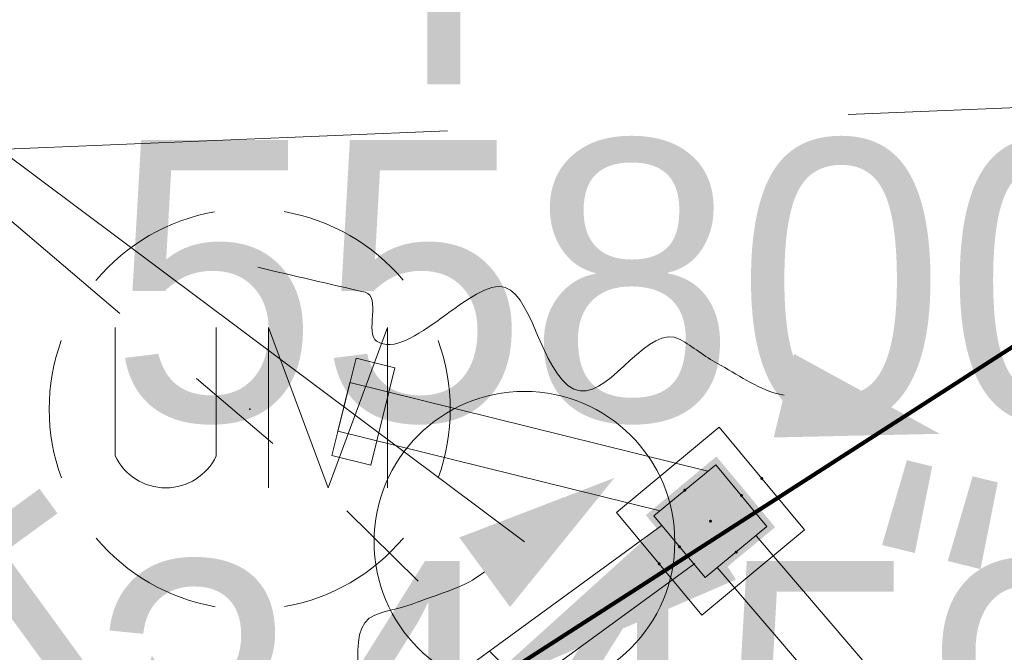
# Model space of a CAD drawing. Header units: feet. Extents: x 2433273 to 2447442, y 555003 to 575201.
# Tile 134 of 226: x 2446031 to 2446056, y 557994 to 558009. Entities that reach past the tile are written whole.
import ezdxf
from ezdxf.enums import TextEntityAlignment as Align

# ---------------------------------------------------------------- set-up
doc = ezdxf.new("R2010")
doc.units = ezdxf.units.FT
doc.header["$LTSCALE"] = 50
doc.header["$MEASUREMENT"] = 0
for name, pattern in [('constlimit', [0.85, 0.65, -0.1, -0.1]), ('DGN Style 1', [291.0260687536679, 0.4842363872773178, -290.5418323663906]), ('DGN Style 2', [484.2363872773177, 290.5418323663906, -193.6945549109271]), ('DGN Style 3', [677.9309421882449, 484.2363872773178, -193.6945549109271]), ('DGN Style 4', [775.2624560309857, 387.3891098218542, -193.6945549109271, 0.4842363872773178, -193.6945549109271]), ('DGN Style 5', [338.96547109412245, 145.2709161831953, -193.6945549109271]), ('DGN Style 6', [921.0176086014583, 0.4842363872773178, -193.6945549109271, 338.9654710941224, -193.6945549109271, 0.4842363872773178, -193.6945549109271]), ('DGN Style 7', [968.4727745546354, 435.812748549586, -193.6945549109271, 145.2709161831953, -193.6945549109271]), ('drainage01', [1.6, 0.85, -0.75]), ('rowex', [4.85, 0.8, -0.375, -0.375, 0.8, -0.3, 0.8, -0.3, 0.8, -0.3]), ('stream', [1.4000000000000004, 0.7000000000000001, -0.1, 0.1, -0.1, 0.1, -0.1, 0.1, -0.1])]:
    doc.linetypes.add(name, pattern=pattern)
for name, color, linetype, lineweight in [('DR_P_Cells', 151, 'Continuous', 0), ('DR_P_Cells (Construction)', 151, 'Continuous', 0), ('DR_P_Flow_Arrow', 151, 'Continuous', 13), ('DR_P_Headwall', 120, 'Continuous', 13), ('DR_P_Storm_Sewer', 151, 'Continuous', 13), ('DR_P_Text', 7, 'Continuous', 13), ('DR_X_Ditch', 133, 'stream', 0), ('GE_X_Cells', 2, 'Continuous', 0), ('GK_Drainage_Nodes (Construction)', 7, 'Continuous', 53), ('PV_X_EOP', 7, 'DGN Style 3', 0), ('RW_P_Const_Limits', 120, 'constlimit', 0), ('RW_X_Fee_RW', 6, 'rowex', 30), ('SV_X_Text', 7, 'Continuous', 0), ('UT_X_Unknown_Cells', 7, 'Continuous', 0), ('UT_X_Unknown_Cells (Construction)', 7, 'Continuous', 0)]:
    doc.layers.add(name, color=color, linetype=linetype, lineweight=lineweight)
doc.styles.add('Slanted-Normal LS 0.50', font='font31.shx', dxfattribs={"height": 0.14})
doc.styles.add('Slanted-Normal LS 0.50_0', font='font31.shx')
doc.dimstyles.new('Dec-0  Slanted', dxfattribs={"dimscale": 50, "dimtxt": 0.14, "dimasz": 0.14, "dimexe": 0.07, "dimexo": 0.07, "dimgap": 0.07, "dimtad": 1, "dimdec": 0, "dimzin": 3, "dimdsep": 46, "dimtxsty": 'Slanted-Normal LS 0.50_0', "dimcen": 0.09, "dimclrd": 97, "dimclre": 97, "dimclrt": 7, "dimadec": 0, "dimazin": 3, "dimtfac": 1, "dimtdec": 0, "dimtofl": 0, "dimtmove": 1, "dimatfit": 1, "dimfxl": 1, "dimtzin": 3, "dimlwd": 0, "dimlwe": 0, "dimarcsym": 0})

# ---------------------------------------------------------------- blocks, each defined once
blk = doc.blocks.new('UMH')
at = {"layer": 'UT_X_Unknown_Cells', "color": 7, "linetype": 'Continuous', "lineweight": 0}
for p, q in [((-0.06708333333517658, 0.04075000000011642), (-0.06708333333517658, -0.02325000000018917)), ((-0.01666666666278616, 0.04075000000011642), (-0.01666666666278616, -0.02325000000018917))]:
    blk.add_line(p, q, dxfattribs=at)
at = {"layer": 'UT_X_Unknown_Cells', "color": 7, "linetype": 'Continuous', "lineweight": 0, "flags": 128}
blk.add_lwpolyline([(0.0094166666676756, -0.03925000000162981), (0.0094166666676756, 0.04075000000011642), (0.03908333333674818, -0.03925000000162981), (0.06866666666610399, 0.04075000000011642), (0.06866666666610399, -0.03925000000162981)], dxfattribs=at)
at = {"layer": 'UT_X_Unknown_Cells', "color": 7, "linetype": 'Continuous', "lineweight": 0}
for centre, radius, start, end in [((0, 0), 0.1, 100.0805972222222, 140.0721333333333), ((0, 0), 0.1, 40.05767222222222, 80.10608055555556), ((0, 0), 0.1, 160.0168944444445, 200.0391888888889), ((0, 0), 0.1, 340.0168944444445, 20.03918888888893), ((-0.04187499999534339, -0.01139192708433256), 0.02785810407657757, 205.1924277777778, 334.8075694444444), ((0, 0), 0.1, 220.0576722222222, 260.0473111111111), ((0, 0), 0.1, 280.0114361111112, 320.0263833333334)]:
    blk.add_arc(centre, radius, start, end, dxfattribs=at)
at = {"layer": 'UT_X_Unknown_Cells (Construction)', "color": 7, "linetype": 'Continuous', "lineweight": 30}
blk.add_point((0, 0), dxfattribs=at)
blk = doc.blocks.new('PC_19')
at = {"layer": 'GE_X_Cells', "color": 2, "linetype": 'Continuous', "lineweight": 0}
blk.add_circle((0, 0), 0.075, dxfattribs=at)
blk = doc.blocks.new('CB22B-P')
at = {"layer": 'DR_P_Cells', "color": 151, "linetype": 'Continuous', "lineweight": 13, "flags": 128}
blk.add_lwpolyline([(-1.666663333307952, 1.666663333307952), (1.66666333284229, 1.66666333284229), (1.666663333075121, -1.666663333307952), (-1.666663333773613, -1.666663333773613), (-1.666663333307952, 1.666663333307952)], close=True, dxfattribs=at)
at = {"layer": 'DR_P_Cells', "color": 151, "linetype": 'Continuous', "lineweight": 0, "extrusion": (0, 0, -1)}
blk.add_solid([(1.14583104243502, 1.145831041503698), (-1.145831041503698, 1.145831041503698), (1.145831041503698, -1.145831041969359), (-1.145831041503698, -1.145831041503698)], dxfattribs=at)
at = {"layer": 'DR_P_Cells (Construction)', "color": 20, "linetype": 'drainage01', "lineweight": 0}
blk.add_lwpolyline([(-0.9999980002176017, 0.999997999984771), (0.9999979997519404, 0.999997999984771), (0.9999979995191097, -0.9999980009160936), (-0.999997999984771, -0.9999980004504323), (-0.9999980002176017, 0.999997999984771)], close=True, dxfattribs=at)
at = {"layer": 'GK_Drainage_Nodes (Construction)', "color": 21, "linetype": 'DGN Style 2', "lineweight": 53}
blk.add_point((0, 1.666663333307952), dxfattribs=at)
at = {"layer": 'GK_Drainage_Nodes (Construction)', "color": 61, "linetype": 'DGN Style 6', "lineweight": 53}
for p in [(0, 0.999997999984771), (0.9999979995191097, 0), (-0.9999980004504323, -4.656612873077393e-10), (0, -0.9999980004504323)]:
    blk.add_point(p, dxfattribs=at)
at = {"layer": 'GK_Drainage_Nodes (Construction)', "color": 151, "linetype": 'DGN Style 7', "lineweight": 53}
blk.add_point((-2.328306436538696e-10, -4.656612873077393e-10), dxfattribs=at)
at = {"layer": 'GK_Drainage_Nodes (Construction)', "color": 21, "linetype": 'DGN Style 5', "lineweight": 53}
blk.add_point((-2.328306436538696e-10, -4.656612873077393e-10), dxfattribs=at)
at = {"layer": 'GK_Drainage_Nodes (Construction)', "color": 40, "linetype": 'DGN Style 4', "lineweight": 53}
blk.add_point((-2.328306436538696e-10, -4.656612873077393e-10), dxfattribs=at)
at = {"layer": 'GK_Drainage_Nodes (Construction)', "color": 223, "linetype": 'DGN Style 1', "lineweight": 53}
blk.add_point((0, -1.666663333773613), dxfattribs=at)
blk = doc.blocks.new('DFL-P_16')
at = {"layer": 'DR_P_Flow_Arrow', "color": 151, "linetype": 'Continuous', "lineweight": 13}
blk.add_open_spline([(-0.07991666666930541, 0.0002499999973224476), (-0.08097222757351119, 0.0002484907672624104), (-0.08202749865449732, 0.0002466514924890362), (-0.08308333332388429, 0.0002499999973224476), (-0.09433973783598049, 0.0002856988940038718), (-0.105347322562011, 0.004978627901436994), (-0.1160000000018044, 0.007749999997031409), (-0.1229604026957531, 0.009560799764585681), (-0.1299571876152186, 0.01310101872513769), (-0.1368333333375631, 0.01499999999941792), (-0.1543277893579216, 0.01983143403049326), (-0.1632630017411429, -0.02016347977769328), (-0.1792500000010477, -0.02174999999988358), (-0.1973868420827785, -0.02354986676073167), (-0.2123786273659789, 0.01815501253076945), (-0.2277499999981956, 0.01949999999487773), (-0.2445416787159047, 0.02096926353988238), (-0.2653492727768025, -0.02802350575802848), (-0.2837499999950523, -0.02174999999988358), (-0.2903757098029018, -0.01949104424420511), (-0.2867356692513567, 0.0006720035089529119), (-0.2950833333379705, 0.0005833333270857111), (-0.3133888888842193, 0.000388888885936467), (-0.3316944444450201, 0.0001944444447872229), (-0.3499999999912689, 0)], degree=3, knots=[0, 0, 0, 0, 0.00964580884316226, 0.00964580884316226, 0.00964580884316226, 0.1124811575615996, 0.1124811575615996, 0.1124811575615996, 0.1796732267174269, 0.1796732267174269, 0.1796732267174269, 0.3506249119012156, 0.3506249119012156, 0.3506249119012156, 0.5445652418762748, 0.5445652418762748, 0.5445652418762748, 0.7564255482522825, 0.7564255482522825, 0.7564255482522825, 0.8327119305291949, 0.8327119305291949, 0.8327119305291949, 1, 1, 1, 1], dxfattribs=at)
at = {"layer": 'DR_P_Flow_Arrow', "color": 151, "linetype": 'Continuous', "lineweight": 0, "extrusion": (0, 0, -1)}
blk.add_solid([(0.07999999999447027, 0.02150000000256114), (0, 0), (0.07999999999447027, -0.02141666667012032)], dxfattribs=at)
blk = doc.blocks.new('DFL-P_17')
at = {"layer": 'DR_P_Flow_Arrow', "color": 151, "linetype": 'Continuous', "lineweight": 13}
blk.add_open_spline([(-0.07991666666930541, 0.0002500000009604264), (-0.08097223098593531, 0.0002484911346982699), (-0.08202701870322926, 0.0002465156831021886), (-0.08308333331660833, 0.0002499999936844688), (-0.09434485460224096, 0.0002871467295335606), (-0.1051349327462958, 0.005007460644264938), (-0.1159999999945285, 0.00774999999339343), (-0.1230991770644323, 0.009541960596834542), (-0.1298257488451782, 0.01309872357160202), (-0.1368333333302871, 0.01499999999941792), (-0.1546621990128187, 0.0198372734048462), (-0.1637448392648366, -0.020194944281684), (-0.1792499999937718, -0.02174999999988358), (-0.1968402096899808, -0.02351417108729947), (-0.2128606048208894, 0.0182149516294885), (-0.2277499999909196, 0.0194999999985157), (-0.2440151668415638, 0.02090378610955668), (-0.2647934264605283, -0.02817672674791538), (-0.2837499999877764, -0.02175000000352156), (-0.2905758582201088, -0.01943587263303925), (-0.2867356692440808, 0.0006720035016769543), (-0.2950833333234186, 0.0005833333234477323), (-0.3133888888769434, 0.000388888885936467), (-0.3316944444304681, 0.0001944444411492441), (-0.3499999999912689, -3.637978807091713e-12)], degree=3, knots=[0, 0, 0, 0, 0.009645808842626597, 0.009645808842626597, 0.009645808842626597, 0.1124811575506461, 0.1124811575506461, 0.1124811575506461, 0.1796732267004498, 0.1796732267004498, 0.1796732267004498, 0.3506249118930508, 0.3506249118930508, 0.3506249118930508, 0.5445652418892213, 0.5445652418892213, 0.5445652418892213, 0.7564255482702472, 0.7564255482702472, 0.7564255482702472, 0.8327119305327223, 0.8327119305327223, 0.8327119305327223, 1, 1, 1, 1], dxfattribs=at)
at = {"layer": 'DR_P_Flow_Arrow', "color": 151, "linetype": 'Continuous', "lineweight": 0, "extrusion": (0, 0, -1)}
blk.add_solid([(0.07999999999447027, 0.02149999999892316), (-7.275957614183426e-12, -3.637978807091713e-12), (0.07999999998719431, -0.0214166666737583)], dxfattribs=at)

msp = doc.modelspace()

# ---------------------------------------------------------------- linework, layer by layer
at = {"layer": 'DR_P_Headwall'}
for p, q in [((2446039.504550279, 558000.9756274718), (2446038.903837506, 557998.5488715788)), ((2446040.475252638, 558000.735342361), (2446039.504550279, 558000.9756274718)), ((2446039.874539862, 557998.3085864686), (2446040.475252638, 558000.735342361)), ((2446038.903837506, 557998.5488715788), (2446039.874539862, 557998.3085864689))]:
    msp.add_line(p, q, dxfattribs=at)
at = {"layer": 'DR_P_Storm_Sewer', "linetype": 'Continuous'}
msp.add_line((2446039.054015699, 557999.1555605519), (2446039.354372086, 558000.3689384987), dxfattribs=at)
at = {"layer": 'DR_P_Storm_Sewer'}
for p, q in [((2446048.280180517, 557998.159467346), (2446039.354372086, 558000.3689384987)), ((2446047.084254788, 557997.1677762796), (2446039.054015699, 557999.1555605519)), ((2446040.483239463, 557991.9635736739), (2446047.116548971, 557996.792618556)), ((2446076.823575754, 557964.6372974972), (2446049.477932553, 557996.5469583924)), ((2446041.218934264, 557990.953002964), (2446047.954101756, 557995.8562003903)), ((2446075.874424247, 557963.8239025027), (2446048.507674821, 557995.7581922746))]:
    msp.add_line(p, q, dxfattribs=at)
at = {"layer": 'DR_X_Ditch'}
msp.add_line((2446043.704, 557996.3987000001), (2446018.588, 558015.1725999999), dxfattribs=at)
at = {"layer": 'DR_X_Ditch', "ltscale": 0.5000010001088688, "flags": 128}
msp.add_lwpolyline([(2446020.282545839, 558013.4192913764), (2446038.409022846, 557998.0178280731), (2446055.343264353, 557981.3465606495), (2446076.534102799, 557964.0024288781), (2446098.982102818, 557949.9141288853), (2446133.358785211, 557917.5531483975)], dxfattribs=at)
at = {"layer": 'PV_X_EOP'}
msp.add_open_spline([(2446063.698, 557946.6349), (2446065.812666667, 557949.5395333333), (2446067.927333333, 557952.4441666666), (2446070.042, 557955.3488), (2446060.906333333, 557963.5556000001), (2446051.770666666, 557971.7624), (2446042.635, 557979.9692), (2446033.977333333, 557984.5069666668), (2446025.319666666, 557989.0447333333), (2446016.662, 557993.5825), (2446014.222219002, 557994.8612691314), (2446012.893312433, 557997.9748700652), (2446010.21, 557998.746), (2446003.773102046, 558000.5958347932), (2445997.204906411, 558001.1889435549), (2445990.629, 558001.8383), (2445977.611666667, 558003.1237333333), (2445964.594333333, 558004.4091666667), (2445951.577, 558005.6946), (2445933.790333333, 558007.3861), (2445916.003666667, 558009.0776000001), (2445898.217, 558010.7691), (2445880.035666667, 558012.0585666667), (2445861.854333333, 558013.3480333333), (2445843.673, 558014.6375), (2445836.021666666, 558014.8155333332), (2445828.370333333, 558014.9935666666), (2445820.719, 558015.1716), (2445817.881475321, 558015.2376243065), (2445815.176367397, 558016.2331572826), (2445812.57, 558017.6408), (2445809.782607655, 558019.14621038), (2445807.668390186, 558021.0862107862), (2445805.347, 558023.1863), (2445803.403539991, 558024.9444875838), (2445800.413109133, 558026.4044107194), (2445800.351, 558028.9449), (2445800.084999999, 558039.8252666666), (2445799.818999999, 558050.7056333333), (2445799.552999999, 558061.586)], degree=3, knots=[0, 0, 0, 0, 0.125, 0.125, 0.125, 0.25, 0.25, 0.25, 0.3258490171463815, 0.3258490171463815, 0.3258490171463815, 0.3472237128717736, 0.3472237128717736, 0.3472237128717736, 0.3984986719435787, 0.3984986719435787, 0.3984986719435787, 0.5, 0.5, 0.5, 0.625, 0.625, 0.625, 0.75, 0.75, 0.75, 0.8209910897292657, 0.8209910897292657, 0.8209910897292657, 0.8473183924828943, 0.8473183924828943, 0.8473183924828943, 0.8754742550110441, 0.8754742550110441, 0.8754742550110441, 0.8990462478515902, 0.8990462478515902, 0.8990462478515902, 1, 1, 1, 1], dxfattribs=at)
at = {"layer": 'RW_P_Const_Limits'}
msp.add_line((2446084.246478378, 558008.3956487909), (2446027.206681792, 558006.0413943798), dxfattribs=at)
at = {"layer": 'RW_X_Fee_RW'}
msp.add_line((2445985.752639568, 558031.5087343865), (2446063.394560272, 557968.4348787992), dxfattribs=at)

# ---------------------------------------------------------------- block references
at = {"layer": 'DR_P_Cells', "color": 151, "linetype": 'Continuous', "lineweight": 0, "rotation": 129.6663586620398}
msp.add_blockref('CB22B-P', (2446048.342174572, 557996.9117951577), dxfattribs=at)
at = {"layer": 'DR_P_Flow_Arrow', "color": 151, "linetype": 'Continuous', "lineweight": 0}
for name, p, xscale, yscale, zscale, rotation in [('DFL-P_16', (2446054.058779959, 557999.0898495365), 50.00000000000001, 50.00000000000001, 50.00000000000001, 346.2758670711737), ('DFL-P_17', (2446045.947502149, 557997.9900908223), 49.99999999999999, 49.99999999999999, 49.99999999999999, 36.0545931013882)]:
    msp.add_blockref(name, p, dxfattribs=dict(at, xscale=xscale, yscale=yscale, zscale=zscale, rotation=rotation))
at = {"layer": 'GE_X_Cells', "color": 2, "linetype": 'Continuous', "lineweight": 0, "xscale": 50, "yscale": 50, "zscale": 50}
msp.add_blockref('PC_19', (2446043.704, 557996.3986999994), dxfattribs=at)
at = {"layer": 'UT_X_Unknown_Cells', "color": 7, "linetype": 'Continuous', "lineweight": 0, "xscale": 50, "yscale": 50, "zscale": 50}
msp.add_blockref('UMH', (2446036.855, 557999.7040999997), dxfattribs=at)

# ---------------------------------------------------------------- texts
at = {"layer": 'DR_P_Text', "style": 'Slanted-Normal LS 0.50'}
for rotation, p in [(166.2758670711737, (2446065.576858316, 557993.1525435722)), (216.0545931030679, (2446036.309558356, 557992.4813544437))]:
    msp.add_text('15"', height=6.999999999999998, rotation=rotation, dxfattribs=at).set_placement(p, align=Align.TOP_LEFT)
at = {"layer": 'SV_X_Text', "insert": (2446021.407823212, 558037.9229237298), "char_height": 7.000000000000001, "attachment_point": 1, "line_spacing_factor": 0.9000000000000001, "style": 'Slanted-Normal LS 0.50'}
msp.add_mtext('Control Point #4\\P5/8" x 30" rebar (set)\\Pw/cap stamped "GPD"\\PN: 558005.642\\PE: 2445991.255\\PZ: 878.131', dxfattribs=at)

# ---------------------------------------------------------------- leaders
at = {"layer": 'SV_X_Text', "color": 97, "linetype": 'Continuous', "lineweight": 0, "annotation_type": 0, "has_hookline": 1, "hookline_direction": 0}
for points, text_width in [([(2445991.255, 558005.6416), (2446010.907823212, 558034.4229237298), (2446017.907823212, 558034.4229237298)], 120.0555555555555), ([(2446042.468, 557992.6354), (2446063.50997169, 558006.1719530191), (2446070.50997169, 558006.1719530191)], 104.9444444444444)]:
    msp.add_leader(points, dimstyle='Dec-0  Slanted', override={"dimtad": 0, "dimclrd": 0, "dimlwd": 65534}, dxfattribs=dict(at, text_width=text_width))

doc.saveas('drawing.dxf')
